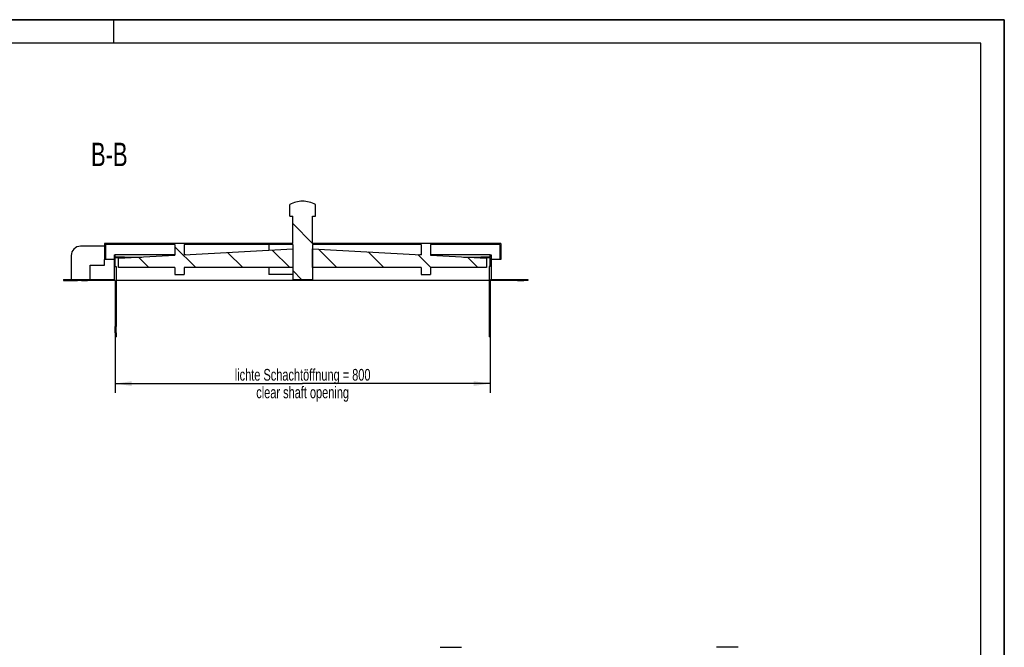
# Model space of a CAD drawing. Header units: millimetres. Extents: x 0 to 4200, y 0 to 2970.
# Tile 3 of 3: x 2100 to 4200, y 1631 to 2970. Entities that reach past the tile are written whole.
import ezdxf

# ---------------------------------------------------------------- set-up
doc = ezdxf.new("R2010")
doc.units = ezdxf.units.MM
doc.header["$LTSCALE"] = 231
doc.layers.get('0').update_dxf_attribs({"linetype": 'CONTINUOUS'})
doc.layers.add('053_NOTES', color=7, linetype='CONTINUOUS')
doc.layers.add('_2D-BEM', color=7, linetype='CONTINUOUS')
doc.styles.get("Standard").update_dxf_attribs({"font": 'txt', "width": 0.7})
doc.dimstyles.new('DIMSTYLE_1', dxfattribs={"dimtxt": 25, "dimasz": 35, "dimexe": 2, "dimexo": 1, "dimtad": 1, "dimdec": 1, "dimtxsty": 'Standard', "dimblk": '_FILLED', "dimblk1": '_FILLED', "dimblk2": '_FILLED', "dimcen": 0.09, "dimazin": 2, "dimtp": 0.8, "dimtm": 0.8, "dimtfac": 1, "dimtdec": 1, "dimtofl": 0, "dimtmove": 0, "dimatfit": 3, "dimldrblk": '_FILLED', "dimfxl": 1, "dimtolj": 1, "dimarcsym": 0})

# ---------------------------------------------------------------- blocks, each defined once
blk = doc.blocks.new('_FILLED')
at = {"color": 0, "linetype": 'ByBlock'}
blk.add_solid([(0, 0), (-1, 0.1428571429), (-1, -0.1428571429)], dxfattribs=at)
blk = doc.blocks.new('*D3')
at = {"layer": '_2D-BEM', "color": 2, "linetype": 'Continuous', "transparency": 16777216}
for p, q in [((2303.4662008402, 2403.6172656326), (2303.4662008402, 2173.6270498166)), ((3103.4662008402, 2403.6172656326), (3103.4662008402, 2173.6270498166)), ((2303.4662008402, 2193.6270498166), (2703.4662008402, 2193.6270498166)), ((3103.4662008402, 2193.6270498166), (2703.4662008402, 2193.6270498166))]:
    blk.add_line(p, q, dxfattribs=at)
at = {"layer": '_2D-BEM', "color": 2, "linetype": 'Continuous', "transparency": 16777216, "xscale": 35, "yscale": 35, "zscale": 35, "rotation": 180}
blk.add_blockref('_FILLED', (2303.4662008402, 2193.6270498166), dxfattribs=at)
at = {"layer": '_2D-BEM', "color": 2, "linetype": 'Continuous', "transparency": 16777216, "xscale": 35, "yscale": 35, "zscale": 35}
blk.add_blockref('_FILLED', (3103.4662008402, 2193.6270498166), dxfattribs=at)
at = {"layer": '_2D-BEM', "color": 2, "linetype": 'Continuous', "transparency": 16777216, "insert": (2703.4662008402, 2224.8770498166), "char_height": 25, "width": 696.7857142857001, "attachment_point": 2, "line_spacing_factor": 0.9}
blk.add_mtext('lichte Schachtöffnung = 800\\Pclear shaft opening', dxfattribs=at)

msp = doc.modelspace()

# ---------------------------------------------------------------- hatches: boundary and pattern name
at = {"linetype": 'Continuous'}
h = msp.add_hatch(dxfattribs=at)
h.set_pattern_fill('ANSI31', color=2, angle=90, style=0, pattern_type=2)
h.set_pattern_definition([(135, (2703.4662008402, 2413.6172656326), (-50.1354682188, -50.1354682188), [])])
h.paths.add_polyline_path([(3183.4662008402, 2413.6172656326), (3174.9662008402, 2413.6172656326), (3174.9662008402, 2415.6172656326), (3183.4662008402, 2415.6172656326)])
edge = h.paths.add_edge_path()
edge.add_line((3161.9662008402, 2413.6172656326), (3103.4662008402, 2413.6172656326))
edge.add_line((3103.4662008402, 2413.6172656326), (3103.4662008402, 2315.1172656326))
edge.add_line((3103.4662008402, 2315.1172656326), (3101.4662008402, 2315.1172656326))
edge.add_line((3101.4662008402, 2443.6172656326), (3101.4662008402, 2315.1172656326))
edge.add_line((3103.4662008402, 2443.6172656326), (3101.4662008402, 2443.6172656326))
edge.add_line((3103.4662008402, 2443.6172656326), (3103.4662008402, 2461.6172656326))
edge.add_line((3103.4662008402, 2461.6172656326), (3083.4662008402, 2461.6172656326))
edge.add_line((3083.4662008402, 2461.6172656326), (3083.4662008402, 2463.6172656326))
edge.add_line((3103.4662008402, 2463.6172656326), (3083.4662008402, 2463.6172656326))
edge.add_line((3103.4662008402, 2463.6172656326), (3103.4662008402, 2468.6172656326))
edge.add_line((3103.4662008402, 2468.6172656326), (3105.4662008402, 2468.6172656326))
edge.add_line((3105.4662008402, 2468.6172656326), (3105.4662008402, 2415.6172656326))
edge.add_line((3105.4662008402, 2415.6172656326), (3161.9662008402, 2415.6172656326))
edge.add_line((3161.9662008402, 2413.6172656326), (3161.9662008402, 2415.6172656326))
edge = h.paths.add_edge_path()
edge.add_line((2303.4662008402, 2413.6172656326), (2244.9662008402, 2413.6172656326))
edge.add_line((2244.9662008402, 2413.6172656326), (2244.9662008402, 2415.6172656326))
edge.add_line((2244.9662008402, 2415.6172656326), (2301.4662008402, 2415.6172656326))
edge.add_line((2301.4662008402, 2468.6172656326), (2301.4662008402, 2415.6172656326))
edge.add_line((2301.4662008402, 2468.6172656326), (2303.4662008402, 2468.6172656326))
edge.add_line((2303.4662008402, 2463.6172656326), (2303.4662008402, 2468.6172656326))
edge.add_line((2323.4662008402, 2463.6172656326), (2303.4662008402, 2463.6172656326))
edge.add_line((2323.4662008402, 2461.6172656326), (2323.4662008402, 2463.6172656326))
edge.add_line((2323.4662008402, 2461.6172656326), (2303.4662008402, 2461.6172656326))
edge.add_line((2303.4662008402, 2443.6172656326), (2303.4662008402, 2461.6172656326))
edge.add_line((2303.4662008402, 2443.6172656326), (2305.4662008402, 2443.6172656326))
edge.add_line((2305.4662008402, 2443.6172656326), (2305.4662008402, 2315.1172656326))
edge.add_line((2303.4662008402, 2315.1172656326), (2305.4662008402, 2315.1172656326))
edge.add_line((2303.4662008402, 2413.6172656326), (2303.4662008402, 2315.1172656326))
edge = h.paths.add_edge_path()
edge.add_line((2231.9662008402, 2413.6172656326), (2223.4662008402, 2413.6172656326))
edge.add_line((2223.4662008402, 2415.6172656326), (2223.4662008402, 2413.6172656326))
edge.add_line((2223.4662008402, 2415.6172656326), (2231.9662008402, 2415.6172656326))
edge.add_line((2231.9662008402, 2413.6172656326), (2231.9662008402, 2415.6172656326))
edge = h.paths.add_edge_path()
edge.add_line((3125.9662008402, 2458.6172656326), (3123.9662008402, 2458.6172656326))
edge.add_line((3123.9662008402, 2490.6172656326), (3123.9662008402, 2458.6172656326))
edge.add_line((3123.9662008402, 2490.6172656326), (2975.9662008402, 2490.6172656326))
edge.add_line((2975.9662008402, 2490.6172656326), (2975.9662008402, 2467.4077315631))
edge.add_line((2975.9662008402, 2467.4077315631), (3095.9662008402, 2460.9439556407))
edge.add_line((3095.9662008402, 2460.9439556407), (3095.9662008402, 2440.9439556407))
edge.add_line((3095.9662008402, 2440.9439556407), (2975.9662008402, 2440.9439556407))
edge.add_line((2975.9662008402, 2440.9439556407), (2975.9662008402, 2426.6172656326))
edge.add_line((2955.9662008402, 2426.6172656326), (2975.9662008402, 2426.6172656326))
edge.add_line((2955.9662008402, 2440.9439556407), (2955.9662008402, 2426.6172656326))
edge.add_line((2955.9662008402, 2440.9439556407), (2724.6662008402, 2440.9439556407))
edge.add_line((2724.6662008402, 2440.9439556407), (2724.6662008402, 2480.9439556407))
edge.add_line((2724.6662008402, 2480.9439556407), (2955.9662008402, 2468.4850275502))
edge.add_line((2955.9662008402, 2490.6172656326), (2955.9662008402, 2468.4850275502))
edge.add_line((2955.9662008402, 2490.6172656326), (2724.6662008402, 2490.6172656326))
edge.add_line((2724.6662008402, 2490.6172656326), (2724.6662008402, 2415.1172656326))
edge.add_line((2724.6662008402, 2415.1172656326), (2682.2662008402, 2415.1172656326))
edge.add_line((2682.2662008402, 2490.6172656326), (2682.2662008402, 2415.1172656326))
edge.add_line((2682.2662008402, 2490.6172656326), (2450.9662008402, 2490.6172656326))
edge.add_line((2450.9662008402, 2490.6172656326), (2450.9662008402, 2468.4850275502))
edge.add_line((2450.9662008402, 2468.4850275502), (2682.2662008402, 2480.9439556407))
edge.add_line((2682.2662008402, 2480.9439556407), (2682.2662008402, 2440.9439556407))
edge.add_line((2682.2662008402, 2440.9439556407), (2450.9662008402, 2440.9439556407))
edge.add_line((2450.9662008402, 2440.9439556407), (2450.9662008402, 2426.6172656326))
edge.add_line((2430.9662008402, 2426.6172656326), (2450.9662008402, 2426.6172656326))
edge.add_line((2430.9662008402, 2440.9439556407), (2430.9662008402, 2426.6172656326))
edge.add_line((2430.9662008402, 2440.9439556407), (2310.9662008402, 2440.9439556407))
edge.add_line((2310.9662008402, 2440.9439556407), (2310.9662008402, 2460.9439556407))
edge.add_line((2310.9662008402, 2460.9439556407), (2430.9662008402, 2467.4077315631))
edge.add_line((2430.9662008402, 2490.6172656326), (2430.9662008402, 2467.4077315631))
edge.add_line((2430.9662008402, 2490.6172656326), (2282.9662008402, 2490.6172656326))
edge.add_line((2282.9662008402, 2490.6172656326), (2282.9662008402, 2458.6172656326))
edge.add_line((2282.9662008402, 2458.6172656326), (2280.9662008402, 2458.6172656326))
edge.add_line((2280.9662008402, 2492.6172656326), (2280.9662008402, 2458.6172656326))
edge.add_line((2682.2662008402, 2492.6172656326), (2280.9662008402, 2492.6172656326))
edge.add_line((2682.2662008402, 2492.6172656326), (2682.2662008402, 2550.6172656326))
edge.add_line((2675.9662008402, 2550.6172656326), (2682.2662008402, 2550.6172656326))
edge.add_line((2675.9662008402, 2550.6172656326), (2675.9662008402, 2575.6172656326))
edge.add_arc((2703.4662008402, 2525.1197409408), 57.5, 450, 478.57187814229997, ccw=False)
edge.add_arc((2703.4662008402, 2525.1197409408), 57.5, 61.42812185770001, 90)
edge.add_line((2730.9662008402, 2550.6172656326), (2730.9662008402, 2575.6172656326))
edge.add_line((2724.6662008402, 2550.6172656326), (2730.9662008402, 2550.6172656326))
edge.add_line((2724.6662008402, 2492.6172656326), (2724.6662008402, 2550.6172656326))
edge.add_line((3125.9662008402, 2492.6172656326), (2724.6662008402, 2492.6172656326))
edge.add_line((3125.9662008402, 2492.6172656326), (3125.9662008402, 2458.6172656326))
edge = h.paths.add_edge_path()
edge.add_line((3103.4662008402, 2302.1172656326), (3103.4662008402, 2293.6172656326))
edge.add_line((3103.4662008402, 2293.6172656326), (3101.4662008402, 2293.6172656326))
edge.add_line((3101.4662008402, 2302.1172656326), (3101.4662008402, 2293.6172656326))
edge.add_line((3103.4662008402, 2302.1172656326), (3101.4662008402, 2302.1172656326))
edge = h.paths.add_edge_path()
edge.add_line((2303.4662008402, 2302.1172656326), (2303.4662008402, 2293.6172656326))
edge.add_line((2303.4662008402, 2302.1172656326), (2305.4662008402, 2302.1172656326))
edge.add_line((2305.4662008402, 2302.1172656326), (2305.4662008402, 2293.6172656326))
edge.add_line((2303.4662008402, 2293.6172656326), (2305.4662008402, 2293.6172656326))

# ---------------------------------------------------------------- linework, layer by layer
at = {"color": 7, "linetype": 'Continuous'}
for p, q in [((0, 2970), (4200, 2970)), ((4200, 0), (4200, 2970)), ((2675.9662008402, 2550.6172656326), (2675.9662008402, 2575.6172656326)), ((2730.9662008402, 2550.6172656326), (2730.9662008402, 2575.6172656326)), ((2675.9662008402, 2550.6172656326), (2682.2662008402, 2550.6172656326)), ((2682.2662008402, 2492.6172656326), (2682.2662008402, 2550.6172656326)), ((2724.6662008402, 2492.6172656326), (2724.6662008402, 2550.6172656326)), ((2724.6662008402, 2550.6172656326), (2730.9662008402, 2550.6172656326)), ((2280.9662008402, 2486.6172656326), (2229.9662008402, 2486.6172656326)), ((2682.2662008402, 2492.6172656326), (2280.9662008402, 2492.6172656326)), ((2280.9662008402, 2492.6172656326), (2280.9662008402, 2458.6172656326)), ((2430.9662008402, 2490.6172656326), (2282.9662008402, 2490.6172656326)), ((2282.9662008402, 2490.6172656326), (2282.9662008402, 2458.6172656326)), ((2430.9662008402, 2490.6172656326), (2430.9662008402, 2467.4077315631)), ((2450.9662008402, 2490.6172656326), (2450.9662008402, 2468.4850275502)), ((2682.2662008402, 2490.6172656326), (2450.9662008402, 2490.6172656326)), ((2450.9662008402, 2468.4850275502), (2682.2662008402, 2480.9439556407)), ((2631.4662008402, 2490.6172656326), (2631.4662008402, 2478.2076238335)), ((2682.2662008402, 2490.6172656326), (2682.2662008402, 2480.9439556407)), ((2682.2662008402, 2480.9439556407), (2682.2662008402, 2440.9439556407)), ((2682.2662008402, 2480.9439556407), (2682.2662008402, 2440.9439556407)), ((3125.9662008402, 2492.6172656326), (2724.6662008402, 2492.6172656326)), ((2724.6662008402, 2490.6172656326), (2724.6662008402, 2480.9439556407)), ((2955.9662008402, 2490.6172656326), (2724.6662008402, 2490.6172656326)), ((2724.6662008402, 2480.9439556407), (2955.9662008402, 2468.4850275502)), ((2724.6662008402, 2440.9439556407), (2724.6662008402, 2480.9439556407)), ((2724.6662008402, 2480.9439556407), (2724.6662008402, 2440.9439556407)), ((2955.9662008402, 2490.6172656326), (2955.9662008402, 2468.4850275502)), ((2975.9662008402, 2490.6172656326), (2975.9662008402, 2467.4077315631)), ((3123.9662008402, 2490.6172656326), (2975.9662008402, 2490.6172656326)), ((3123.9662008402, 2490.6172656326), (3123.9662008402, 2458.6172656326)), ((3125.9662008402, 2492.6172656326), (3125.9662008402, 2458.6172656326)), ((2209.9662008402, 2466.6172656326), (2209.9662008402, 2415.6172656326)), ((2280.9662008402, 2446.6172656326), (2280.9662008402, 2458.6172656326)), ((2282.9662008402, 2458.6172656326), (2280.9662008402, 2458.6172656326)), ((2301.4662008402, 2458.6172656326), (2282.9662008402, 2458.6172656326)), ((2301.4662008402, 2468.6172656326), (2303.4662008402, 2468.6172656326)), ((2301.4662008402, 2468.6172656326), (2301.4662008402, 2415.6172656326)), ((2430.9662008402, 2468.6172656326), (2303.4662008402, 2468.6172656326)), ((2303.4662008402, 2463.6172656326), (2303.4662008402, 2468.6172656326)), ((2323.4662008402, 2463.6172656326), (2303.4662008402, 2463.6172656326)), ((2303.4662008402, 2443.6172656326), (2303.4662008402, 2461.6172656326)), ((2323.4662008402, 2461.6172656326), (2303.4662008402, 2461.6172656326)), ((2310.9662008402, 2460.9439556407), (2430.9662008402, 2467.4077315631)), ((2310.9662008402, 2440.9439556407), (2310.9662008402, 2460.9439556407)), ((2323.4662008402, 2463.6172656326), (2360.5962008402, 2463.6172656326)), ((2323.4662008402, 2461.6172656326), (2323.4662008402, 2463.6172656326)), ((2453.4212008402, 2468.6172656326), (2450.9662008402, 2468.6172656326)), ((2955.9662008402, 2468.6172656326), (2953.5112008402, 2468.6172656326)), ((3103.4662008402, 2468.6172656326), (2975.9662008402, 2468.6172656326)), ((2975.9662008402, 2467.4077315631), (3095.9662008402, 2460.9439556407)), ((3046.3362008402, 2463.6172656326), (3083.4662008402, 2463.6172656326)), ((3103.4662008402, 2463.6172656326), (3083.4662008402, 2463.6172656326)), ((3083.4662008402, 2461.6172656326), (3083.4662008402, 2463.6172656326)), ((3103.4662008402, 2461.6172656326), (3083.4662008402, 2461.6172656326)), ((3095.9662008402, 2460.9439556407), (3095.9662008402, 2440.9439556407)), ((3103.4662008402, 2463.6172656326), (3103.4662008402, 2468.6172656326)), ((3103.4662008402, 2468.6172656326), (3105.4662008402, 2468.6172656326)), ((3103.4662008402, 2443.6172656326), (3103.4662008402, 2461.6172656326)), ((3105.4662008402, 2468.6172656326), (3105.4662008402, 2415.6172656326)), ((3123.9662008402, 2458.6172656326), (3105.4662008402, 2458.6172656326)), ((3125.9662008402, 2458.6172656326), (3123.9662008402, 2458.6172656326)), ((2249.9662008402, 2446.6172656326), (2280.9662008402, 2446.6172656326)), ((2249.9662008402, 2415.6172656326), (2249.9662008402, 2446.6172656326)), ((2303.4662008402, 2443.6172656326), (2305.4662008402, 2443.6172656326)), ((2305.4662008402, 2443.6172656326), (2305.4662008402, 2315.1172656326)), ((2430.9662008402, 2440.9439556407), (2310.9662008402, 2440.9439556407)), ((2430.9662008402, 2440.9439556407), (2430.9662008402, 2426.6172656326)), ((2450.9662008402, 2440.9439556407), (2450.9662008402, 2426.6172656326)), ((2682.2662008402, 2440.9439556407), (2450.9662008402, 2440.9439556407)), ((2631.4662008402, 2440.9439556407), (2631.4662008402, 2426.6172656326)), ((2682.2662008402, 2440.9439556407), (2682.2662008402, 2415.1172656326)), ((2955.9662008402, 2440.9439556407), (2724.6662008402, 2440.9439556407)), ((2724.6662008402, 2440.9439556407), (2724.6662008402, 2415.1172656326)), ((2955.9662008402, 2440.9439556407), (2955.9662008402, 2426.6172656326)), ((2975.9662008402, 2440.9439556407), (2975.9662008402, 2426.6172656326)), ((3095.9662008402, 2440.9439556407), (2975.9662008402, 2440.9439556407)), ((3101.4662008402, 2443.6172656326), (3101.4662008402, 2315.1172656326)), ((3103.4662008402, 2443.6172656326), (3101.4662008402, 2443.6172656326)), ((2193.4662008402, 2415.6172656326), (2223.4662008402, 2415.6172656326)), ((2193.4662008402, 2415.6172656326), (2193.4662008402, 2413.6172656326)), ((2223.4662008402, 2415.6172656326), (2231.9662008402, 2415.6172656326)), ((2223.4662008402, 2415.6172656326), (2223.4662008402, 2413.6172656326)), ((2231.9662008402, 2415.6172656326), (2238.4662008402, 2415.6172656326)), ((2231.9662008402, 2413.6172656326), (2231.9662008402, 2415.6172656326)), ((2238.4662008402, 2415.6172656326), (2244.9662008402, 2415.6172656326)), ((2244.9662008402, 2415.6172656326), (2301.4662008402, 2415.6172656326)), ((2244.9662008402, 2413.6172656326), (2244.9662008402, 2415.6172656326)), ((2430.9662008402, 2426.6172656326), (2450.9662008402, 2426.6172656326)), ((2682.2662008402, 2426.6172656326), (2631.4662008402, 2426.6172656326)), ((2724.6662008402, 2415.1172656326), (2682.2662008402, 2415.1172656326)), ((2955.9662008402, 2426.6172656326), (2975.9662008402, 2426.6172656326)), ((3105.4662008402, 2415.6172656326), (3161.9662008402, 2415.6172656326)), ((3161.9662008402, 2415.6172656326), (3168.4662008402, 2415.6172656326)), ((3161.9662008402, 2413.6172656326), (3161.9662008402, 2415.6172656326)), ((3168.4662008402, 2415.6172656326), (3174.9662008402, 2415.6172656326)), ((3174.9662008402, 2415.6172656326), (3183.4662008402, 2415.6172656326)), ((3174.9662008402, 2413.6172656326), (3174.9662008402, 2415.6172656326)), ((3183.4662008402, 2415.6172656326), (3183.4662008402, 2413.6172656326)), ((2193.4662008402, 2413.6172656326), (2223.4662008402, 2413.6172656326)), ((2231.9662008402, 2413.6172656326), (2223.4662008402, 2413.6172656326)), ((2231.9662008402, 2413.6172656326), (2238.4662008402, 2413.6172656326)), ((2238.4662008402, 2413.6172656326), (2244.9662008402, 2413.6172656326)), ((2303.4662008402, 2413.6172656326), (2244.9662008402, 2413.6172656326)), ((2303.4662008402, 2413.6172656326), (2303.4662008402, 2315.1172656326)), ((3101.4662008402, 2413.6172656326), (2305.4662008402, 2413.6172656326)), ((3161.9662008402, 2413.6172656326), (3103.4662008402, 2413.6172656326)), ((3103.4662008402, 2413.6172656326), (3103.4662008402, 2315.1172656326)), ((3161.9662008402, 2413.6172656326), (3168.4662008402, 2413.6172656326)), ((3168.4662008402, 2413.6172656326), (3174.9662008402, 2413.6172656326)), ((3183.4662008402, 2413.6172656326), (3174.9662008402, 2413.6172656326)), ((2303.4662008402, 2308.6172656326), (2303.4662008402, 2315.1172656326)), ((2303.4662008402, 2315.1172656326), (2305.4662008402, 2315.1172656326)), ((2305.4662008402, 2308.6172656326), (2305.4662008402, 2315.1172656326)), ((3101.4662008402, 2315.1172656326), (3101.4662008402, 2308.6172656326)), ((3103.4662008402, 2315.1172656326), (3101.4662008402, 2315.1172656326)), ((3103.4662008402, 2315.1172656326), (3103.4662008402, 2308.6172656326)), ((2303.4662008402, 2302.1172656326), (2303.4662008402, 2308.6172656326)), ((2303.4662008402, 2302.1172656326), (2303.4662008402, 2293.6172656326)), ((2303.4662008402, 2302.1172656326), (2305.4662008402, 2302.1172656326)), ((2303.4662008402, 2293.6172656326), (2305.4662008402, 2293.6172656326)), ((2305.4662008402, 2302.1172656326), (2305.4662008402, 2308.6172656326)), ((2305.4662008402, 2302.1172656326), (2305.4662008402, 2293.6172656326)), ((3101.4662008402, 2308.6172656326), (3101.4662008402, 2302.1172656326)), ((3101.4662008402, 2302.1172656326), (3101.4662008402, 2293.6172656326)), ((3103.4662008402, 2302.1172656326), (3101.4662008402, 2302.1172656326)), ((3103.4662008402, 2293.6172656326), (3101.4662008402, 2293.6172656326)), ((3103.4662008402, 2308.6172656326), (3103.4662008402, 2302.1172656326)), ((3103.4662008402, 2302.1172656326), (3103.4662008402, 2293.6172656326)), ((2996.5613563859, 1630.9787189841), (3042.614406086, 1630.9787189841)), ((3632.0934422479, 1630.9787189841), (3586.0403925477, 1630.9787189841))]:
    msp.add_line(p, q, dxfattribs=at)
at = {"color": 3, "linetype": 'Continuous'}
for p, q in [((4200, 2970), (0, 2970)), ((2300, 2970), (2300, 2920)), ((4200, 2970), (4200, 0))]:
    msp.add_line(p, q, dxfattribs=at)
at = {"color": 5, "linetype": 'Continuous'}
for p, q in [((4150, 2920), (50, 2920)), ((4150, 50), (4150, 2920))]:
    msp.add_line(p, q, dxfattribs=at)
at = {"color": 7, "linetype": 'Continuous'}
for centre, radius, start, end in [((2703.4662008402, 2525.1197409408), 57.5, 90, 118.5718781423), ((2703.4662008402, 2525.1197409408), 57.5, 61.42812185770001, 90), ((2229.9662008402, 2466.6172656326), 20, 90, 180)]:
    msp.add_arc(centre, radius, start, end, dxfattribs=at)

# ---------------------------------------------------------------- texts
at = {"layer": '053_NOTES', "color": 2, "linetype": 'Continuous', "insert": (2330.1624314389, 2707.6197409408), "char_height": 50, "width": 171.4285714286, "attachment_point": 3, "line_spacing_factor": 0.9}
msp.add_mtext('B-B', dxfattribs=at)

# ---------------------------------------------------------------- dimensions: what is measured, and where the dimension line sits
at = {"layer": '_2D-BEM', "color": 2, "linetype": 'Continuous'}
dim = msp.add_linear_dim(base=(3103.4662008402, 2193.6270498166), p1=(2303.4662008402, 2404.6172656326), p2=(3103.4662008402, 2404.6172656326), text='lichte Schachtöffnung = <>\\Pclear shaft opening', dimstyle='DIMSTYLE_1', dxfattribs=at)
dim.commit()
dim.dimension.update_dxf_attribs({"geometry": '*D3', "text_midpoint": (2703.4662008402, 2193.6270498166), "dimtype": 160})

doc.saveas('drawing.dxf')
